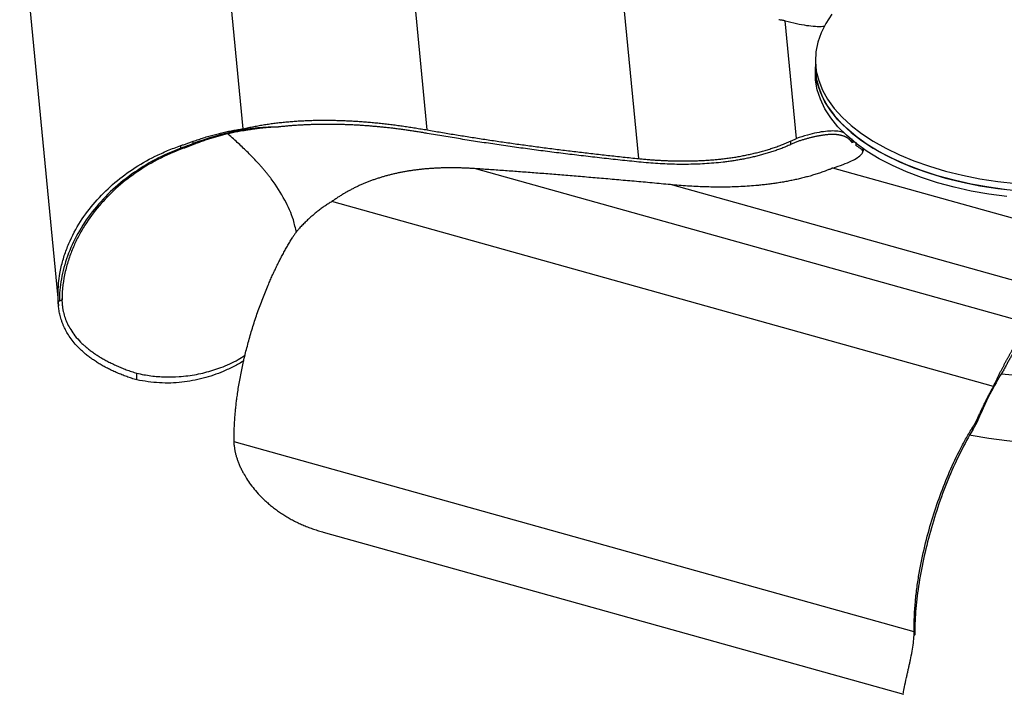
# Paper-space layout '_Trimétrica' of a CAD drawing. Header units: millimetres. Extents: x -174 to 336, y -80 to 233.
# Tile 1 of 4: x -174 to 67, y -80 to 86. Entities that reach past the tile are written whole.
import ezdxf

# ---------------------------------------------------------------- set-up
doc = ezdxf.new("R2010")
doc.units = ezdxf.units.MM

psp = doc.layouts.new('_Trimétrica')

# ---------------------------------------------------------------- linework, layer by layer
at = {"color": 7, "linetype": 'Continuous', "lineweight": 25}
for p, q in [((-119.45, 59.32), (-128.64, 154.39)), ((-74.26, 59.05), (-81.97, 138.83)), ((-164.88, 17.8), (-174.33, 115.54)), ((-22.32, 52), (-27.46, 105.18)), ((16.47, 56.97), (13.68, 85.84)), ((21.07, 76.25), (21.07, 72.82)), ((-131.7, 55.68), (-131.7, 56.26)), ((-131.62, 55.47), (-131.7, 55.68)), ((14.96, 56.28), (14.96, 55.42)), ((30.05, 56.83), (30.05, 55.98)), ((30.05, 55.98), (30.55, 56.15)), ((31, 56.06), (31, 55.2)), ((-134.75, 54.56), (-134.75, 55.19)), ((-134.52, 54.37), (-134.75, 54.56)), ((73.68, 11.43), (-62.64, 49.54)), ((74.69, 35.9), (25.36, 49.69)), ((76.38, 20.2), (-14.5, 45.6)), ((64.81, -3.94), (-97.64, 41.47)), ((-164.97, 17.65), (-164.8, 15.83)), ((-164.58, 16.95), (-164.87, 16.95)), ((-163.92, 17.33), (-164.58, 16.95)), ((-145.6, -2.35), (-145.6, -0.73)), ((60.97, -12.23), (60.97, -11.65)), ((59.71, -14.6), (59.71, -13.96)), ((45.32, -64.24), (-121.67, -17.57)), ((-121.67, -18.41), (-121.67, -17.57)), ((-99.98, -39.69), (-99.79, -39.73)), ((-99.79, -39.74), (42.68, -79.57)), ((45.46, -64.97), (45.32, -65.09)), ((42.68, -79.56), (42.71, -79.57))]:
    psp.add_line(p, q, dxfattribs=at)
at = {"color": 7, "linetype": 'Continuous', "lineweight": 25, "flags": 128}
for points in [[(25.14, 87.45), (23.64, 85.21), (22.48, 82.92), (21.66, 80.59), (21.19, 78.23), (21.07, 75.87), (21.3, 73.5), (21.89, 71.15), (22.82, 68.84), (24.09, 66.56), (25.7, 64.34), (27.63, 62.2), (29.88, 60.13), (32.43, 58.16), (35.26, 56.3), (38.36, 54.55), (41.71, 52.93), (45.29, 51.44), (49.09, 50.11), (53.07, 48.92)], [(21.07, 74.54), (21.07, 74.15), (21.3, 71.79), (21.89, 69.44), (22.82, 67.12), (24.09, 64.85), (25.7, 62.63), (27.63, 60.48), (29.88, 58.42), (32.43, 56.45), (35.26, 54.58), (38.36, 52.83), (41.71, 51.21), (45.29, 49.73), (49.09, 48.39), (53.07, 47.21)], [(68.13, 44.36), (63.68, 44.96), (59.34, 45.73), (55.12, 46.68), (51.05, 47.78), (47.16, 49.04), (43.47, 50.45), (40, 52.01), (36.78, 53.69), (33.81, 55.5), (31.12, 57.42), (28.72, 59.44), (26.63, 61.55), (24.86, 63.73), (23.41, 65.98), (22.31, 68.28), (21.55, 70.61), (21.14, 72.97), (21.07, 74.54)], [(68.13, 42.65), (63.68, 43.25), (59.34, 44.02), (55.12, 44.96), (51.05, 46.07), (47.16, 47.33), (43.47, 48.74), (40, 50.29), (36.78, 51.98), (33.81, 53.78), (31.12, 55.7), (28.72, 57.72), (26.63, 59.83), (24.86, 62.02), (23.41, 64.26), (22.31, 66.56), (21.55, 68.9), (21.14, 71.25), (21.07, 72.82)], [(53.07, 48.92), (57.21, 47.9), (61.49, 47.04), (65.89, 46.36), (70.38, 45.85)], [(53.07, 47.21), (57.21, 46.18), (61.49, 45.33), (65.89, 44.64), (70.38, 44.13)], [(59.04, -15.84), (59.34, -15.9), (63.68, -16.67), (68.13, -17.27), (72.65, -17.69), (77.22, -17.93), (81.82, -17.99), (86.41, -17.87), (90.97, -17.57), (95.47, -17.09), (99.88, -16.43), (104.19, -15.61), (108.36, -14.61), (112.37, -13.45), (116.2, -12.14), (119.12, -10.98)]]:
    psp.add_lwpolyline(points, dxfattribs=at)
at = {"color": 8, "linetype": 'Continuous', "lineweight": 25}
psp.add_arc((81.04, 108.5), 110.25, 262.5764, 285.3406, dxfattribs=at)
at = {"color": 7, "linetype": 'Continuous', "lineweight": 25}
for points, knots in [([(13.68, 85.84), (13.55, 85.86), (13.29, 85.89), (12.89, 85.96), (12.48, 86.03), (12.21, 86.09), (12.07, 86.12)], [0, 0, 0, 0, 0.243207, 0.490921, 0.743175, 1, 1, 1, 1]), ([(13.68, 85.84), (14.6, 85.61), (16.3, 85.18), (18.77, 84.72), (20.94, 84.49), (22.49, 84.42), (23.24, 84.54), (23.41, 84.57)], [0, 0, 0, 0, 0.29939, 0.554809, 0.769699, 0.949837, 1, 1, 1, 1]), ([(-119.45, 59.32), (-119.23, 59.37), (-118.8, 59.47), (-118.15, 59.61), (-117.49, 59.75), (-116.84, 59.88), (-116.18, 60), (-115.53, 60.12), (-114.87, 60.23), (-114.22, 60.34), (-113.56, 60.44), (-112.9, 60.54), (-112.24, 60.63), (-111.58, 60.72), (-110.92, 60.8), (-110.26, 60.87), (-109.59, 60.94), (-108.93, 61.01), (-108.26, 61.07), (-107.6, 61.12), (-106.93, 61.17), (-106.26, 61.22), (-105.59, 61.26), (-104.92, 61.3), (-104.25, 61.33), (-103.58, 61.36), (-102.91, 61.38), (-102.23, 61.4), (-101.56, 61.42), (-100.88, 61.43), (-100.2, 61.43), (-99.52, 61.44), (-98.84, 61.43), (-98.16, 61.43), (-97.48, 61.42), (-96.79, 61.4), (-96.11, 61.39), (-95.42, 61.36), (-94.74, 61.34), (-94.05, 61.31), (-93.36, 61.28), (-92.67, 61.24), (-91.97, 61.2), (-91.28, 61.16), (-90.59, 61.11), (-89.89, 61.06), (-89.19, 61), (-88.5, 60.94), (-87.8, 60.88), (-87.09, 60.82), (-86.39, 60.75), (-85.69, 60.67), (-84.98, 60.6), (-84.28, 60.52), (-83.57, 60.43), (-82.86, 60.35), (-82.15, 60.26), (-81.44, 60.16), (-80.73, 60.06), (-80.02, 59.96), (-79.3, 59.86), (-78.59, 59.75), (-77.87, 59.64), (-77.15, 59.53), (-76.43, 59.41), (-75.71, 59.29), (-74.98, 59.17), (-74.5, 59.09), (-74.26, 59.05)], [0, 0, 0, 0, 0.013562, 0.027136, 0.040725, 0.054331, 0.067957, 0.081606, 0.095279, 0.10898, 0.12271, 0.136473, 0.150269, 0.164102, 0.177972, 0.191883, 0.205837, 0.219834, 0.233877, 0.247967, 0.262106, 0.276295, 0.290536, 0.304829, 0.319177, 0.333581, 0.348041, 0.362558, 0.377135, 0.391772, 0.40647, 0.42123, 0.436053, 0.45094, 0.465892, 0.480909, 0.495993, 0.511144, 0.526363, 0.54165, 0.557006, 0.572433, 0.587931, 0.6035, 0.619141, 0.634855, 0.650643, 0.666504, 0.68244, 0.698452, 0.714539, 0.730702, 0.746942, 0.763259, 0.779653, 0.796126, 0.812677, 0.829307, 0.846016, 0.862804, 0.879672, 0.89662, 0.913649, 0.930757, 0.947947, 0.965217, 0.982568, 1, 1, 1, 1]), ([(-110.8, 59.76), (-114.1, 59.78), (-117.57, 59.44), (-124.62, 58.07), (-128.19, 57.03), (-131.7, 55.68)], [0, 0, 0, 0, 0.5, 0.5, 1, 1, 1, 1]), ([(-131.7, 56.26), (-131.48, 56.33), (-131.06, 56.48), (-130.42, 56.7), (-129.79, 56.91), (-129.15, 57.12), (-128.51, 57.31), (-127.87, 57.5), (-127.23, 57.69), (-126.59, 57.86), (-125.94, 58.03), (-125.3, 58.2), (-124.65, 58.35), (-124.01, 58.5), (-123.36, 58.64), (-122.71, 58.77), (-122.06, 58.89), (-121.41, 59.01), (-120.76, 59.12), (-120.1, 59.22), (-119.67, 59.29), (-119.45, 59.32)], [0, 0, 0, 0, 0.05287, 0.105637, 0.158308, 0.210886, 0.263381, 0.315814, 0.368205, 0.420576, 0.472946, 0.525336, 0.57776, 0.630236, 0.682778, 0.735398, 0.788107, 0.840915, 0.89383, 0.946857, 1, 1, 1, 1]), ([(-119.73, 58.78), (-119.95, 58.74), (-120.4, 58.66), (-121.06, 58.54), (-121.72, 58.41), (-122.38, 58.27), (-123.03, 58.13), (-123.85, 57.93), (-124.84, 57.69), (-125.98, 57.37), (-127.11, 57.04), (-128.25, 56.68), (-129.38, 56.3), (-130.5, 55.89), (-131.25, 55.61), (-131.62, 55.47)], [0, 0, 0, 0, 0.055278, 0.11041, 0.165402, 0.220264, 0.275008, 0.329646, 0.425422, 0.521008, 0.616509, 0.712046, 0.807749, 0.903719, 1, 1, 1, 1]), ([(-110.8, 59.77), (-111.04, 59.76), (-111.54, 59.74), (-112.29, 59.69), (-113.06, 59.64), (-113.84, 59.57), (-114.64, 59.5), (-115.45, 59.41), (-116.28, 59.31), (-117.12, 59.2), (-117.98, 59.07), (-118.85, 58.93), (-119.44, 58.83), (-119.73, 58.78)], [0, 0, 0, 0, 0.082375, 0.166387, 0.252056, 0.339404, 0.428453, 0.519229, 0.611757, 0.706067, 0.802189, 0.900155, 1, 1, 1, 1]), ([(-74.25, 58.19), (-74.62, 58.25), (-75.35, 58.38), (-76.44, 58.56), (-77.54, 58.73), (-78.62, 58.89), (-79.71, 59.05), (-80.79, 59.2), (-81.87, 59.33), (-82.94, 59.47), (-84.02, 59.59), (-85.09, 59.7), (-86.15, 59.8), (-87.22, 59.9), (-88.27, 59.99), (-89.33, 60.07), (-90.38, 60.14), (-91.43, 60.2), (-92.48, 60.26), (-93.53, 60.3), (-94.57, 60.34), (-95.6, 60.37), (-96.64, 60.39), (-97.67, 60.4), (-98.7, 60.41), (-99.72, 60.4), (-100.74, 60.39), (-101.76, 60.37), (-102.78, 60.34), (-103.79, 60.3), (-104.8, 60.25), (-105.81, 60.19), (-106.81, 60.13), (-107.81, 60.05), (-108.81, 59.97), (-109.8, 59.87), (-110.46, 59.8), (-110.8, 59.77)], [0, 0, 0, 0, 0.032257, 0.06427, 0.09604, 0.12757, 0.158861, 0.189915, 0.220735, 0.251323, 0.281681, 0.311812, 0.341719, 0.371403, 0.400867, 0.430115, 0.45915, 0.487973, 0.516589, 0.545, 0.573209, 0.60122, 0.629036, 0.65666, 0.684095, 0.711345, 0.738414, 0.765304, 0.79202, 0.818567, 0.844947, 0.871167, 0.897229, 0.923138, 0.9489, 0.974519, 1, 1, 1, 1]), ([(-74.26, 59.05), (-73.7, 58.95), (-72.57, 58.75), (-70.88, 58.46), (-69.18, 58.18), (-67.48, 57.9), (-65.76, 57.62), (-64.04, 57.35), (-62.31, 57.07), (-60.57, 56.81), (-58.83, 56.54), (-57.07, 56.28), (-55.31, 56.03), (-53.54, 55.77), (-51.77, 55.52), (-49.99, 55.28), (-48.19, 55.03), (-46.4, 54.79), (-44.59, 54.56), (-42.77, 54.32), (-40.95, 54.1), (-39.12, 53.87), (-37.29, 53.65), (-35.44, 53.43), (-33.59, 53.21), (-31.73, 53), (-29.86, 52.79), (-27.98, 52.59), (-26.1, 52.39), (-24.21, 52.19), (-22.95, 52.06), (-22.32, 52)], [0, 0, 0, 0, 0.031553, 0.06331, 0.095272, 0.127439, 0.159814, 0.192394, 0.225183, 0.258179, 0.291384, 0.324797, 0.358421, 0.392254, 0.426298, 0.460553, 0.495019, 0.529697, 0.564588, 0.599691, 0.635008, 0.670538, 0.706283, 0.742242, 0.778417, 0.814806, 0.851412, 0.888234, 0.925272, 0.962527, 1, 1, 1, 1]), ([(-22.26, 51.16), (-23.03, 51.24), (-24.55, 51.39), (-26.84, 51.63), (-29.11, 51.87), (-31.37, 52.12), (-33.62, 52.38), (-35.86, 52.64), (-38.09, 52.9), (-40.3, 53.17), (-42.51, 53.45), (-44.7, 53.73), (-46.89, 54.01), (-49.06, 54.3), (-51.22, 54.6), (-53.37, 54.9), (-55.51, 55.21), (-57.64, 55.52), (-59.75, 55.83), (-61.86, 56.15), (-63.95, 56.48), (-66.03, 56.81), (-68.1, 57.15), (-70.16, 57.49), (-72.21, 57.84), (-73.58, 58.07), (-74.25, 58.19)], [0, 0, 0, 0, 0.045255, 0.090193, 0.134813, 0.179118, 0.223107, 0.266782, 0.310142, 0.353189, 0.395923, 0.438346, 0.480458, 0.522259, 0.563752, 0.604935, 0.645811, 0.68638, 0.726643, 0.766601, 0.806256, 0.845607, 0.884656, 0.923403, 0.961851, 1, 1, 1, 1]), ([(28.24, 58.28), (27.83, 58.42), (26.97, 58.71), (25.31, 58.82), (23.44, 58.7), (21.32, 58.34), (18.95, 57.76), (17.34, 57.25), (16.47, 56.97)], [0, 0, 0, 0, 0.114514, 0.238808, 0.383169, 0.55538, 0.760072, 1, 1, 1, 1]), ([(-134.74, 55.19), (-134.6, 55.24), (-134.31, 55.34), (-133.87, 55.49), (-133.43, 55.65), (-133, 55.8), (-132.56, 55.95), (-132.13, 56.1), (-131.84, 56.21), (-131.7, 56.26)], [0, 0, 0, 0, 0.144437, 0.288234, 0.431461, 0.574183, 0.716469, 0.858386, 1, 1, 1, 1]), ([(-106.39, 33.88), (-106.6, 34.9), (-107.16, 37.57), (-109.15, 41.95), (-111.41, 45.51), (-113.06, 47.67), (-113.58, 48.33), (-114.12, 48.98), (-114.67, 49.63), (-115.23, 50.28), (-116.29, 51.46), (-117.93, 53.17), (-120.27, 55.42), (-122.03, 57.03), (-123.05, 57.9), (-123.18, 58.01)], [0, 0, 0, 0, 0.1246539, 0.3265986, 0.5425306, 0.5701388, 0.5976038, 0.6249302, 0.6521225, 0.6791849, 0.7061218, 0.800453, 0.8938396, 0.9864653, 1, 1, 1, 1]), ([(-22.32, 52), (-21.93, 51.96), (-21.15, 51.88), (-19.98, 51.78), (-18.82, 51.69), (-17.65, 51.61), (-16.49, 51.55), (-15.33, 51.49), (-14.18, 51.45), (-13.02, 51.42), (-11.87, 51.41), (-10.72, 51.41), (-9.57, 51.43), (-8.43, 51.46), (-7.28, 51.5), (-6.14, 51.56), (-5, 51.64), (-3.86, 51.73), (-2.72, 51.83), (-1.55, 51.96), (-0.34, 52.11), (0.91, 52.29), (2.14, 52.49), (3.36, 52.72), (4.56, 52.96), (5.76, 53.23), (6.95, 53.52), (8.12, 53.83), (9.29, 54.17), (10.44, 54.53), (11.58, 54.92), (12.72, 55.34), (13.84, 55.79), (14.59, 56.12), (14.96, 56.28)], [0, 0, 0, 0, 0.032284, 0.064445, 0.096484, 0.128399, 0.16019, 0.191858, 0.223403, 0.254826, 0.286127, 0.317309, 0.348373, 0.379321, 0.410156, 0.44088, 0.471497, 0.502009, 0.532421, 0.562736, 0.59609, 0.629073, 0.661694, 0.693961, 0.725885, 0.757475, 0.788743, 0.819702, 0.850367, 0.880756, 0.91089, 0.940791, 0.970486, 1, 1, 1, 1]), ([(14.96, 56.28), (15.09, 56.34), (15.34, 56.45), (15.72, 56.63), (16.1, 56.8), (16.35, 56.91), (16.47, 56.97)], [0, 0, 0, 0, 0.256825, 0.509079, 0.756793, 1, 1, 1, 1]), ([(16.52, 56.13), (16.39, 56.07), (16.13, 55.95), (15.75, 55.77), (15.35, 55.6), (15.09, 55.48), (14.96, 55.42)], [0, 0, 0, 0, 0.2429744, 0.49061, 0.7429403, 1, 1, 1, 1]), ([(30.05, 55.98), (30.02, 56.02), (29.96, 56.12), (29.85, 56.25), (29.74, 56.38), (29.63, 56.51), (29.5, 56.63), (29.38, 56.74), (29.24, 56.85), (29.1, 56.96), (28.96, 57.06), (28.8, 57.15), (28.64, 57.24), (28.48, 57.32), (28.31, 57.4), (28.13, 57.47), (27.95, 57.54), (27.76, 57.6), (27.57, 57.65), (27.36, 57.7), (27.16, 57.75), (26.94, 57.79), (26.73, 57.82), (26.5, 57.85), (26.27, 57.88), (26.03, 57.9), (25.79, 57.91), (25.54, 57.92), (25.28, 57.92), (25.02, 57.92), (24.75, 57.91), (24.48, 57.9), (24.2, 57.88), (23.91, 57.86), (23.62, 57.83), (23.32, 57.79), (23.02, 57.75), (22.71, 57.71), (22.4, 57.66), (22.07, 57.6), (21.74, 57.54), (21.41, 57.47), (21.07, 57.4), (20.72, 57.33), (20.37, 57.24), (20.01, 57.16), (19.65, 57.06), (19.28, 56.97), (18.9, 56.86), (18.52, 56.75), (18.13, 56.64), (17.74, 56.52), (17.33, 56.39), (16.93, 56.26), (16.66, 56.17), (16.52, 56.13)], [0, 0, 0, 0, 0.018065, 0.035661, 0.052808, 0.069528, 0.085842, 0.101776, 0.117355, 0.132607, 0.147563, 0.162254, 0.176713, 0.190976, 0.205078, 0.219058, 0.232955, 0.246807, 0.260655, 0.274539, 0.288497, 0.30257, 0.316795, 0.331208, 0.345846, 0.360742, 0.375928, 0.391433, 0.407288, 0.423518, 0.440148, 0.457201, 0.474698, 0.49266, 0.511104, 0.530048, 0.549506, 0.569494, 0.590025, 0.61111, 0.632762, 0.654991, 0.677805, 0.701215, 0.725229, 0.749854, 0.775097, 0.800965, 0.827463, 0.854599, 0.882376, 0.910801, 0.939877, 0.969608, 1, 1, 1, 1]), ([(-164.88, 17.8), (-164.97, 20.45), (-164.7, 22.8), (-163.98, 26.09), (-163.7, 27.14), (-163.04, 29.19), (-162.67, 30.17), (-161.44, 33.04), (-160.48, 34.84), (-158.3, 38.23), (-157.09, 39.83), (-154.46, 42.84), (-153.04, 44.26), (-149.98, 46.94), (-146.72, 49.45), (-142.09, 52.14), (-139.04, 53.52), (-136.94, 54.4), (-135.86, 54.81), (-134.74, 55.19)], [0, 0, 0, 0, 0.125, 0.125, 0.1875, 0.1875, 0.25, 0.25, 0.375, 0.375, 0.5, 0.5, 0.625, 0.625, 0.75, 0.875, 0.9375, 0.9375, 1, 1, 1, 1]), ([(-134.75, 54.56), (-139, 52.99), (-143.13, 50.8), (-148.7, 46.81), (-150.46, 45.36), (-153.7, 42.26), (-155.19, 40.61), (-157.87, 37.19), (-159.05, 35.41), (-161.07, 31.77), (-161.92, 29.91), (-163.26, 26.18), (-163.76, 24.31), (-164.42, 20.59), (-164.58, 18.76), (-164.58, 16.95)], [0, 0, 0, 0, 0.25, 0.25, 0.375, 0.375, 0.5, 0.5, 0.625, 0.625, 0.75, 0.75, 0.875, 0.875, 1, 1, 1, 1]), ([(-134.52, 54.37), (-135.59, 53.97), (-136.63, 53.54), (-138.65, 52.64), (-141.59, 51.22), (-146.05, 48.49), (-149.2, 45.97), (-152.16, 43.29), (-154.93, 40.46), (-157.86, 36.5), (-159.36, 33.91), (-160.3, 32.14), (-160.74, 31.23), (-161.55, 29.35), (-161.92, 28.38), (-162.59, 26.38), (-162.88, 25.35), (-163.62, 22.15), (-163.92, 19.87), (-163.92, 17.33)], [0, 0, 0, 0, 0.0625, 0.0625, 0.125, 0.25, 0.375, 0.375, 0.5, 0.625, 0.6875, 0.6875, 0.75, 0.75, 0.8125, 0.8125, 0.875, 0.875, 1, 1, 1, 1]), ([(-131.62, 55.47), (-131.76, 55.41), (-132.03, 55.31), (-132.44, 55.15), (-132.86, 54.99), (-133.27, 54.83), (-133.69, 54.68), (-134.1, 54.52), (-134.38, 54.42), (-134.52, 54.37)], [0, 0, 0, 0, 0.141412, 0.283193, 0.42541, 0.568131, 0.711425, 0.855358, 1, 1, 1, 1]), ([(14.96, 55.42), (14.78, 55.34), (14.42, 55.18), (13.88, 54.95), (13.34, 54.73), (12.8, 54.52), (12.26, 54.31), (11.71, 54.11), (11.16, 53.92), (10.61, 53.73), (10.05, 53.55), (9.5, 53.38), (8.94, 53.21), (8.37, 53.05), (7.81, 52.89), (7.24, 52.74), (6.68, 52.6), (6.1, 52.46), (5.53, 52.33), (4.95, 52.2), (4.37, 52.07), (3.79, 51.96), (3.21, 51.84), (2.62, 51.74), (2.03, 51.63), (1.44, 51.53), (0.84, 51.44), (0.24, 51.35), (-0.36, 51.27), (-0.96, 51.19), (-2.12, 51.05), (-3.84, 50.88), (-6.12, 50.71), (-8.4, 50.61), (-10.69, 50.57), (-12.99, 50.58), (-15.3, 50.65), (-17.61, 50.77), (-19.94, 50.94), (-21.49, 51.08), (-22.26, 51.16)], [0, 0, 0, 0, 0.014227, 0.028493, 0.042802, 0.057156, 0.071558, 0.086011, 0.100518, 0.115082, 0.129706, 0.14439, 0.159139, 0.173953, 0.188836, 0.203789, 0.218813, 0.23391, 0.249082, 0.26433, 0.279655, 0.295058, 0.310541, 0.326104, 0.341749, 0.357478, 0.37329, 0.389186, 0.405169, 0.421238, 0.437395, 0.498113, 0.559232, 0.620781, 0.682781, 0.745251, 0.808202, 0.871644, 0.935577, 1, 1, 1, 1]), ([(25.36, 49.69), (26.22, 49.97), (27.82, 50.5), (29.86, 51.35), (31.4, 52.18), (32.44, 53), (32.88, 53.81), (32.93, 54.38), (32.72, 54.63), (32.71, 54.65)], [0, 0, 0, 0, 0.237585, 0.440276, 0.610805, 0.753756, 0.876836, 0.991819, 1, 1, 1, 1]), ([(32.75, 53.7), (32.75, 53.71), (32.72, 54), (32.13, 54.54), (31.39, 54.97), (31, 55.2)], [0, 0, 0, 0, 0.0284388, 0.4799662, 1, 1, 1, 1]), ([(-62.64, 49.54), (-62.98, 49.56), (-63.66, 49.6), (-64.67, 49.65), (-65.67, 49.69), (-66.67, 49.72), (-67.66, 49.73), (-68.64, 49.74), (-69.62, 49.73), (-70.58, 49.71), (-71.54, 49.67), (-72.49, 49.62), (-73.44, 49.56), (-74.37, 49.49), (-75.3, 49.41), (-76.23, 49.31), (-77.14, 49.19), (-78.05, 49.07), (-78.95, 48.93), (-79.84, 48.77), (-80.72, 48.61), (-81.6, 48.43), (-82.47, 48.23), (-83.33, 48.02), (-84.19, 47.8), (-85.04, 47.56), (-85.88, 47.3), (-86.71, 47.03), (-87.54, 46.75), (-88.36, 46.45), (-89.17, 46.13), (-89.98, 45.8), (-90.77, 45.45), (-91.56, 45.08), (-92.35, 44.69), (-93.12, 44.29), (-93.89, 43.87), (-94.66, 43.43), (-95.41, 42.97), (-96.16, 42.49), (-96.9, 41.99), (-97.39, 41.64), (-97.64, 41.47)], [0, 0, 0, 0, 0.02872, 0.057219, 0.085498, 0.113558, 0.141401, 0.169026, 0.196436, 0.223632, 0.250616, 0.27739, 0.303956, 0.330316, 0.356472, 0.382427, 0.408185, 0.433747, 0.459117, 0.484299, 0.509295, 0.534109, 0.558745, 0.583206, 0.607496, 0.631619, 0.655581, 0.679386, 0.70304, 0.726548, 0.749917, 0.773152, 0.79626, 0.81925, 0.842129, 0.864906, 0.887591, 0.910194, 0.932725, 0.955195, 0.977616, 1, 1, 1, 1]), ([(-14.5, 45.6), (-15.25, 45.67), (-16.76, 45.81), (-19, 46.02), (-21.22, 46.22), (-23.41, 46.42), (-25.59, 46.61), (-27.74, 46.8), (-29.87, 46.99), (-31.98, 47.17), (-34.06, 47.35), (-36.13, 47.53), (-38.16, 47.7), (-40.18, 47.86), (-42.18, 48.02), (-44.15, 48.18), (-46.1, 48.34), (-48.03, 48.49), (-49.93, 48.63), (-51.81, 48.77), (-53.68, 48.91), (-55.51, 49.04), (-57.33, 49.17), (-59.12, 49.3), (-60.89, 49.42), (-62.06, 49.5), (-62.64, 49.54)], [0, 0, 0, 0, 0.045252, 0.090187, 0.134805, 0.179108, 0.223095, 0.266768, 0.310126, 0.353172, 0.395906, 0.438328, 0.480439, 0.522241, 0.563733, 0.604917, 0.645794, 0.686364, 0.726628, 0.766588, 0.806244, 0.845597, 0.884648, 0.923398, 0.961848, 1, 1, 1, 1]), ([(23.79, 49.05), (23.6, 48.98), (23.22, 48.84), (22.65, 48.64), (22.07, 48.44), (21.5, 48.25), (20.92, 48.07), (20.34, 47.89), (19.76, 47.72), (19.17, 47.56), (18.59, 47.4), (18, 47.25), (17.41, 47.11), (16.82, 46.97), (16.22, 46.84), (15.63, 46.71), (15.03, 46.59), (14.43, 46.47), (13.83, 46.35), (13.22, 46.25), (12.62, 46.14), (12.01, 46.04), (11.4, 45.95), (10.78, 45.86), (10.17, 45.78), (9.55, 45.7), (8.93, 45.62), (8.31, 45.55), (7.69, 45.48), (7.07, 45.42), (5.94, 45.32), (4.33, 45.2), (2.23, 45.08), (0.13, 45.01), (-1.97, 44.98), (-4.06, 45), (-6.16, 45.05), (-8.25, 45.14), (-10.33, 45.26), (-12.42, 45.41), (-13.8, 45.54), (-14.5, 45.6)], [0, 0, 0, 0, 0.014255, 0.028548, 0.042883, 0.057264, 0.071692, 0.086172, 0.100705, 0.115294, 0.129943, 0.144653, 0.159426, 0.174266, 0.189173, 0.204151, 0.219199, 0.234322, 0.249518, 0.264791, 0.28014, 0.295568, 0.311076, 0.326664, 0.342334, 0.358087, 0.373924, 0.389846, 0.405854, 0.421949, 0.438131, 0.492686, 0.547563, 0.602784, 0.658365, 0.714322, 0.770664, 0.827401, 0.884536, 0.94207, 1, 1, 1, 1]), ([(25.36, 49.69), (25.24, 49.64), (24.98, 49.52), (24.6, 49.36), (24.2, 49.2), (23.93, 49.1), (23.79, 49.05)], [0, 0, 0, 0, 0.243207, 0.490921, 0.743175, 1, 1, 1, 1]), ([(-97.64, 41.47), (-97.79, 41.38), (-98.08, 41.2), (-98.53, 40.92), (-98.97, 40.64), (-99.4, 40.35), (-99.84, 40.04), (-100.27, 39.73), (-100.69, 39.41), (-101.12, 39.09), (-101.54, 38.75), (-101.96, 38.4), (-102.38, 38.05), (-102.79, 37.69), (-103.2, 37.31), (-103.61, 36.93), (-104.01, 36.55), (-104.42, 36.15), (-104.82, 35.74), (-105.21, 35.33), (-105.48, 35.05), (-105.61, 34.91)], [0, 0, 0, 0, 0.053143, 0.10617, 0.159085, 0.211893, 0.264602, 0.317222, 0.369764, 0.42224, 0.474664, 0.527054, 0.579424, 0.631795, 0.684186, 0.736619, 0.789114, 0.841692, 0.894363, 0.94713, 1, 1, 1, 1]), ([(-105.61, 34.91), (-105.7, 34.81), (-105.87, 34.61), (-106.13, 34.31), (-106.37, 34.01), (-106.61, 33.69), (-106.84, 33.37), (-107.07, 33.05), (-107.21, 32.82), (-107.28, 32.71)], [0, 0, 0, 0, 0.141614, 0.283531, 0.425817, 0.568539, 0.711766, 0.855563, 1, 1, 1, 1]), ([(-121.67, -17.57), (-121.67, -17.38), (-121.68, -17), (-121.68, -16.44), (-121.67, -15.86), (-121.66, -15.29), (-121.65, -14.7), (-121.63, -14.12), (-121.6, -13.53), (-121.57, -12.93), (-121.53, -12.33), (-121.49, -11.73), (-121.45, -11.12), (-121.39, -10.5), (-121.34, -9.89), (-121.27, -9.26), (-121.21, -8.64), (-121.13, -8), (-121.06, -7.37), (-120.97, -6.73), (-120.76, -5.21), (-120.38, -2.81), (-119.74, 0.52), (-118.98, 3.87), (-118.08, 7.3), (-117.06, 10.77), (-115.92, 14.24), (-114.67, 17.64), (-113.61, 20.25), (-112.8, 22.12), (-112.29, 23.27), (-111.76, 24.41), (-111.23, 25.52), (-110.69, 26.61), (-110.14, 27.68), (-109.58, 28.73), (-109.02, 29.76), (-108.45, 30.77), (-107.87, 31.75), (-107.47, 32.39), (-107.28, 32.71)], [0, 0, 0, 0, 0.011903, 0.023796, 0.035682, 0.047565, 0.059447, 0.071332, 0.083224, 0.095125, 0.107039, 0.118969, 0.130917, 0.142889, 0.154885, 0.16691, 0.178967, 0.191059, 0.203189, 0.215359, 0.227574, 0.289085, 0.350626, 0.412578, 0.475313, 0.541322, 0.607035, 0.672865, 0.739223, 0.76322, 0.787104, 0.810892, 0.834603, 0.858256, 0.881869, 0.905461, 0.929052, 0.952659, 0.976302, 1, 1, 1, 1]), ([(-145.6, -2.35), (-145.81, -2.29), (-146.22, -2.16), (-146.84, -1.96), (-147.45, -1.75), (-148.05, -1.54), (-148.64, -1.32), (-149.22, -1.1), (-149.8, -0.87), (-150.36, -0.63), (-150.92, -0.39), (-151.46, -0.14), (-152, 0.12), (-152.53, 0.38), (-153.05, 0.65), (-153.56, 0.92), (-154.06, 1.2), (-154.55, 1.48), (-155.03, 1.78), (-155.5, 2.07), (-155.96, 2.38), (-156.42, 2.69), (-156.86, 3.01), (-157.3, 3.33), (-157.72, 3.66), (-158.14, 4), (-158.54, 4.34), (-158.94, 4.69), (-159.33, 5.04), (-159.7, 5.41), (-160.36, 6.08), (-161.22, 7.06), (-162.16, 8.34), (-162.89, 9.57), (-163.41, 10.59), (-163.76, 11.43), (-164.01, 12.11), (-164.22, 12.77), (-164.39, 13.43), (-164.54, 14.06), (-164.65, 14.68), (-164.74, 15.28), (-164.8, 15.86), (-164.85, 16.41), (-164.86, 16.78), (-164.87, 16.96)], [0, 0, 0, 0, 0.020812, 0.041507, 0.062086, 0.082554, 0.102912, 0.123164, 0.143312, 0.16336, 0.183309, 0.203165, 0.222929, 0.242604, 0.262194, 0.281703, 0.301132, 0.320487, 0.339771, 0.358986, 0.378138, 0.397229, 0.416264, 0.435247, 0.454182, 0.473073, 0.491925, 0.510742, 0.529532, 0.548299, 0.567052, 0.631413, 0.689654, 0.741684, 0.787312, 0.813888, 0.83934, 0.863655, 0.886809, 0.908778, 0.929547, 0.949093, 0.967381, 0.984366, 1, 1, 1, 1]), ([(-163.95, 17.64), (-163.95, 17.53), (-163.95, 17.3), (-163.94, 16.97), (-163.93, 16.63), (-163.9, 16.3), (-163.87, 15.96), (-163.84, 15.63), (-163.79, 15.3), (-163.74, 14.97), (-163.67, 14.64), (-163.52, 13.92), (-163.19, 12.8), (-162.6, 11.36), (-161.79, 9.9), (-160.73, 8.41), (-159.65, 7.21), (-158.69, 6.29), (-157.97, 5.65), (-157.2, 5.03), (-156.38, 4.43), (-155.52, 3.83), (-154.61, 3.26), (-153.66, 2.7), (-152.66, 2.15), (-151.6, 1.63), (-150.5, 1.12), (-149.35, 0.62), (-148.15, 0.15), (-146.9, -0.31), (-146.03, -0.59), (-145.6, -0.73)], [0, 0, 0, 0, 0.010158, 0.020453, 0.030885, 0.041454, 0.052159, 0.063003, 0.073989, 0.085119, 0.0964, 0.107836, 0.160695, 0.220038, 0.28038, 0.350421, 0.430068, 0.465646, 0.501899, 0.538858, 0.576553, 0.615013, 0.654264, 0.694332, 0.735246, 0.777033, 0.819719, 0.863331, 0.907895, 0.953442, 1, 1, 1, 1]), ([(64.81, -3.94), (64.87, -3.81), (64.99, -3.55), (65.18, -3.16), (65.36, -2.79), (65.54, -2.41), (65.71, -2.05), (65.89, -1.69), (66.06, -1.34), (66.24, -0.99), (66.41, -0.65), (66.58, -0.31), (66.75, 0.02), (66.91, 0.34), (67.08, 0.66), (67.24, 0.98), (67.4, 1.28), (67.56, 1.59), (67.72, 1.89), (67.88, 2.18), (68.03, 2.47), (68.19, 2.75), (68.34, 3.03), (68.49, 3.31), (68.64, 3.58), (68.79, 3.84), (68.93, 4.1), (69.08, 4.36), (69.22, 4.61), (69.36, 4.86), (69.5, 5.1), (69.64, 5.34), (69.78, 5.58), (69.92, 5.81), (70.05, 6.03), (70.18, 6.26), (70.32, 6.48), (70.45, 6.69), (70.57, 6.9), (70.7, 7.11), (70.83, 7.31), (70.95, 7.51), (71.07, 7.71), (71.19, 7.9), (71.31, 8.09), (71.43, 8.27), (71.55, 8.45), (71.67, 8.63), (71.78, 8.8), (71.89, 8.97), (72, 9.14), (72.11, 9.3), (72.22, 9.46), (72.33, 9.61), (72.43, 9.76), (72.54, 9.91), (72.64, 10.06), (72.74, 10.2), (72.84, 10.34), (72.94, 10.47), (73.04, 10.6), (73.13, 10.73), (73.23, 10.86), (73.32, 10.98), (73.41, 11.1), (73.5, 11.21), (73.59, 11.32), (73.65, 11.4), (73.68, 11.43)], [0, 0, 0, 0, 0.013562, 0.027136, 0.040725, 0.054331, 0.067957, 0.081606, 0.095279, 0.10898, 0.12271, 0.136473, 0.150269, 0.164102, 0.177972, 0.191883, 0.205837, 0.219834, 0.233877, 0.247967, 0.262106, 0.276295, 0.290536, 0.304829, 0.319177, 0.333581, 0.348041, 0.362558, 0.377135, 0.391772, 0.40647, 0.42123, 0.436053, 0.45094, 0.465892, 0.480909, 0.495993, 0.511144, 0.526363, 0.54165, 0.557006, 0.572433, 0.587931, 0.6035, 0.619141, 0.634855, 0.650643, 0.666504, 0.68244, 0.698452, 0.714539, 0.730702, 0.746942, 0.763259, 0.779653, 0.796126, 0.812677, 0.829307, 0.846016, 0.862804, 0.879672, 0.89662, 0.913649, 0.930757, 0.947947, 0.965217, 0.982568, 1, 1, 1, 1]), ([(73.68, 10.58), (73.64, 10.52), (73.55, 10.41), (73.41, 10.24), (73.27, 10.05), (73.13, 9.86), (72.98, 9.66), (72.83, 9.45), (72.68, 9.23), (72.53, 9), (72.37, 8.77), (72.21, 8.53), (72.04, 8.28), (71.87, 8.02), (71.7, 7.75), (71.53, 7.47), (71.35, 7.19), (71.17, 6.89), (70.98, 6.59), (70.79, 6.28), (70.6, 5.96), (70.41, 5.63), (70.21, 5.3), (70.01, 4.95), (69.81, 4.6), (69.6, 4.24), (69.39, 3.87), (69.18, 3.49), (68.96, 3.11), (68.74, 2.71), (68.52, 2.31), (68.29, 1.89), (68.06, 1.47), (67.83, 1.04), (67.59, 0.59), (67.35, 0.14), (67.19, -0.16), (67.11, -0.32)], [0, 0, 0, 0, 0.032257, 0.06427, 0.09604, 0.12757, 0.158861, 0.189915, 0.220735, 0.251323, 0.281681, 0.311812, 0.341719, 0.371403, 0.400867, 0.430115, 0.45915, 0.487973, 0.516589, 0.545, 0.573209, 0.60122, 0.629036, 0.65666, 0.684095, 0.711345, 0.738414, 0.765304, 0.79202, 0.818567, 0.844947, 0.871167, 0.897229, 0.923138, 0.9489, 0.974519, 1, 1, 1, 1]), ([(-145.6, -0.73), (-144.43, -0.96), (-142.11, -1.43), (-138.61, -1.66), (-135.58, -1.6), (-133.02, -1.34), (-130.91, -1.01), (-128.85, -0.56), (-126.86, 0), (-124.08, 0.97), (-121.35, 2.15), (-119.54, 3.36), (-118.98, 3.74)], [0, 0, 0, 0, 0.121919, 0.242936, 0.363412, 0.440084, 0.516336, 0.592236, 0.667844, 0.743216, 0.919729, 1, 1, 1, 1]), ([(-119.31, 2.36), (-119.31, 2.36), (-120.07, 1.83), (-121.74, 0.93), (-124.99, -0.63), (-129.22, -2.06), (-134.5, -3.04), (-140.03, -3.27), (-143.73, -2.66), (-145.6, -2.35)], [0, 0, 0, 0, 0.00006, 0.110138, 0.219639, 0.413169, 0.607077, 0.802258, 1, 1, 1, 1]), ([(67.11, -0.33), (66.29, -1.51), (65.36, -3.12), (63.3, -7.12), (62.17, -9.52), (60.97, -12.23)], [0, 0, 0, 0, 0.5, 0.5, 1, 1, 1, 1]), ([(60.97, -11.65), (61.04, -11.5), (61.19, -11.18), (61.4, -10.72), (61.62, -10.26), (61.83, -9.81), (62.04, -9.37), (62.25, -8.93), (62.45, -8.5), (62.66, -8.08), (62.86, -7.67), (63.06, -7.26), (63.27, -6.86), (63.46, -6.47), (63.66, -6.09), (63.86, -5.71), (64.05, -5.34), (64.24, -4.98), (64.43, -4.62), (64.62, -4.28), (64.75, -4.05), (64.81, -3.94)], [0, 0, 0, 0, 0.0528699, 0.1056371, 0.1583075, 0.2108862, 0.2633814, 0.3158135, 0.3682046, 0.4205757, 0.4729465, 0.5253356, 0.5777602, 0.6302362, 0.6827778, 0.7353977, 0.788107, 0.8409152, 0.8938297, 0.9468566, 1, 1, 1, 1]), ([(59.72, -13.97), (59.78, -13.85), (59.92, -13.63), (60.12, -13.29), (60.31, -12.96), (60.49, -12.63), (60.66, -12.3), (60.82, -11.98), (60.92, -11.76), (60.97, -11.65)], [0, 0, 0, 0, 0.1444366, 0.2882342, 0.4314605, 0.574183, 0.7164692, 0.858386, 1, 1, 1, 1]), ([(45.32, -64.24), (45.28, -61.64), (45.41, -59.16), (45.75, -55.57), (45.89, -54.39), (46.2, -52.07), (46.38, -50.92), (46.97, -47.53), (47.43, -45.32), (48.46, -41), (49.04, -38.89), (50.3, -34.75), (50.98, -32.72), (52.44, -28.73), (53.99, -24.83), (56.21, -20.17), (57.66, -17.47), (58.67, -15.7), (59.18, -14.83), (59.72, -13.97)], [0, 0, 0, 0, 0.125, 0.125, 0.1875, 0.1875, 0.25, 0.25, 0.375, 0.375, 0.5, 0.5, 0.625, 0.625, 0.75, 0.875, 0.9375, 0.9375, 1, 1, 1, 1]), ([(59.71, -14.6), (57.68, -17.99), (55.71, -21.94), (53.05, -28.32), (52.21, -30.52), (50.66, -35.01), (49.95, -37.29), (48.67, -41.86), (48.11, -44.14), (47.14, -48.65), (46.74, -50.86), (46.1, -55.17), (45.86, -57.26), (45.54, -61.25), (45.46, -63.16), (45.46, -64.97)], [0, 0, 0, 0, 0.25, 0.25, 0.375, 0.375, 0.5, 0.5, 0.625, 0.625, 0.75, 0.75, 0.875, 0.875, 1, 1, 1, 1]), ([(-121.65, -18.41), (-121.65, -18.51), (-121.63, -18.72), (-121.59, -19.03), (-121.55, -19.35), (-121.49, -19.68), (-121.42, -20.03), (-121.34, -20.39), (-121.24, -20.75), (-121.14, -21.13), (-121.02, -21.52), (-120.89, -21.91), (-120.75, -22.31), (-120.6, -22.72), (-120.43, -23.13), (-120.25, -23.56), (-120.05, -23.98), (-119.84, -24.41), (-119.62, -24.85), (-119.22, -25.59), (-118.56, -26.68), (-117.58, -28.12), (-116.39, -29.63), (-115.21, -30.91), (-114.12, -31.97), (-113.19, -32.79), (-112.24, -33.57), (-111.27, -34.31), (-110.26, -35.02), (-109.23, -35.68), (-108.17, -36.31), (-107.08, -36.9), (-105.96, -37.46), (-104.82, -37.98), (-103.65, -38.46), (-102.45, -38.91), (-101.23, -39.32), (-100.4, -39.57), (-99.98, -39.69)], [0, 0, 0, 0, 0.008449, 0.017311, 0.026576, 0.036236, 0.046284, 0.056712, 0.067514, 0.078684, 0.090217, 0.102111, 0.114363, 0.12697, 0.13993, 0.153237, 0.166887, 0.180877, 0.195205, 0.20987, 0.255635, 0.307917, 0.366518, 0.431342, 0.470306, 0.509364, 0.548573, 0.587975, 0.627607, 0.667506, 0.707704, 0.748234, 0.789128, 0.830412, 0.872115, 0.914263, 0.956884, 1, 1, 1, 1]), ([(42.71, -79.33), (42.71, -79.27), (42.69, -79.1), (42.92, -77.86), (43.29, -76.14), (43.64, -74.6), (43.84, -73.73), (44.04, -72.86), (44.24, -72), (44.51, -70.78), (44.83, -69.16), (45.17, -67.13), (45.27, -65.72), (45.32, -65.09)], [0, 0, 0, 0, 0.10849, 0.317004, 0.519479, 0.577187, 0.63055, 0.679539, 0.724068, 0.764018, 0.857438, 0.936452, 1, 1, 1, 1])]:
    psp.add_open_spline(points, degree=3, knots=knots, dxfattribs=at)
for points in [[(-131.7, 55.68), (-132.71, 55.3), (-133.72, 54.93), (-134.75, 54.56)], [(-164.87, 16.96), (-164.88, 17.23), (-164.89, 17.52), (-164.88, 17.8)], [(60.97, -12.23), (60.62, -13.01), (60.2, -13.8), (59.71, -14.6)], [(45.32, -65.09), (45.32, -64.81), (45.32, -64.53), (45.32, -64.24)]]:
    psp.add_open_spline(points, degree=3, dxfattribs=at)

doc.saveas('drawing.dxf')
